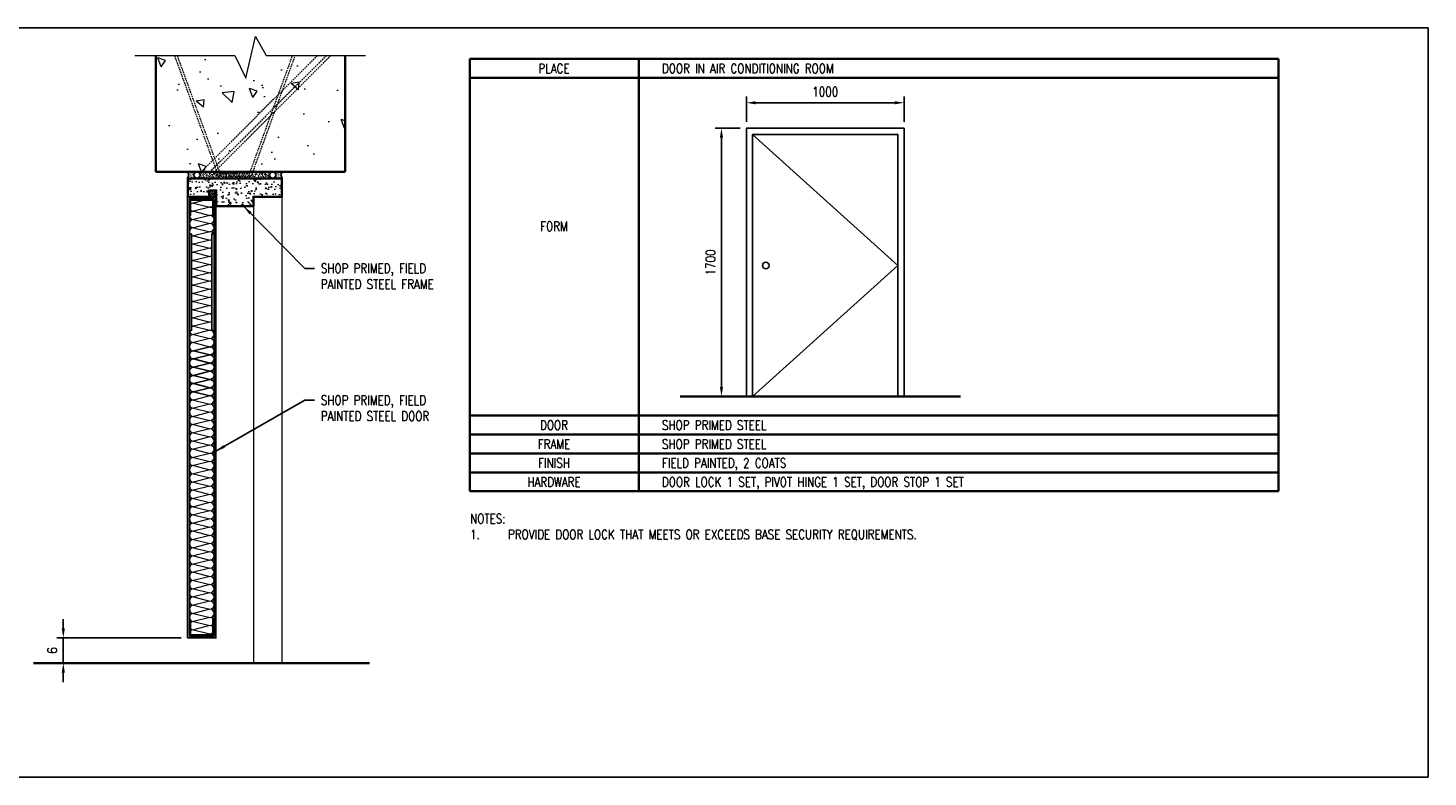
# Model space of a CAD drawing. Header units: millimetres. Extents: x 0 to 3848, y 0 to 2152.
# Tile 2 of 2: x 1630 to 3848, y 0 to 1187. Entities that reach past the tile are written whole.
import ezdxf

# ---------------------------------------------------------------- set-up
doc = ezdxf.new("R2010")
doc.units = ezdxf.units.MM
doc.linetypes.add('HIDDEN', pattern=[0.375, 0.25, -0.125])
for name, color, linetype, lineweight in [('S-SECT-DIMS', 1, 'Continuous', 25), ('S-SECT-MBND-THIN', 150, 'Continuous', 18), ('S-SECT-MISC', 3, 'Continuous', 25), ('S-SECT-PATT', 8, 'Continuous', 18), ('S-SECT-TEXT', 2, 'Continuous', 35), ('S-WALL-CONC', 2, 'Continuous', 35)]:
    doc.layers.add(name, color=color, linetype=linetype, lineweight=lineweight)
doc.styles.add('ROMANS', font='ROMANS.shx', dxfattribs={"width": 0.8})
doc.styles.get("Standard").update_dxf_attribs({"font": 'romans.shx', "width": 0.8, "height": 3})
doc.dimstyles.new('TBGA_5', dxfattribs={"dimscale": 5, "dimtxt": 3, "dimasz": 3, "dimexe": 2, "dimexo": 2, "dimgap": 2, "dimtad": 1, "dimtoh": 1, "dimdec": 3, "dimzin": 11, "dimdsep": 46, "dimtxsty": 'Standard', "dimcen": 0, "dimadec": 0, "dimazin": 3, "dimtfac": 0.85, "dimtdec": 3, "dimtmove": 0, "dimatfit": 3, "dimfxl": 1, "dimfrac": 1, "dimtolj": 1, "dimtzin": 15, "dimarcsym": 0})
pattern_1 = [(232.5, (20117.106, -28451.1103), (-1.92682377, 0.06299336), [0, -1.52, 0, -1.7, 0, -1.625]), (262.5, (20117.106, -28451.1103), (-2.82214607, -1.7697767), [0, -0.82, 0, -1.37, 0, -0.525]), (302.5, (20117.106, -28449.8803), (-0.00565905, -3.11414186), [0, -0.5, 0, -1.8, 0, -2.35]), (312.5, (20117.106, -28449.8803), (-0.87767556, -3.0061266), [0, -0.25, 0, -1.18, 0, -1.35])]

# ---------------------------------------------------------------- blocks, each defined once
blk = doc.blocks.new('*D48')
at = {"layer": 'Defpoints', "color": 0, "transparency": 16777216}
for p in [(1882.8, 220.3), (1686, 180.3), (1882.8, 180.3)]:
    blk.add_point(p, dxfattribs=at)
at = {"layer": 'S-SECT-DIMS', "color": 0, "lineweight": -2, "transparency": 16777216}
for p, q in [((1686, 235.3), (1686, 250.3)), ((1872.8, 220.3), (1676, 220.3)), ((1686, 220.3), (1686, 180.3)), ((1872.8, 180.3), (1676, 180.3)), ((1686, 165.3), (1686, 150.3))]:
    blk.add_line(p, q, dxfattribs=at)
at = {"layer": 'S-SECT-DIMS', "color": 0, "transparency": 16777216}
for points in [[(1683.5, 235.3), (1688.5, 235.3), (1686, 220.3)], [(1683.5, 165.3), (1688.5, 165.3), (1686, 180.3)]]:
    blk.add_solid(points, dxfattribs=at)
at = {"layer": 'S-SECT-DIMS', "color": 0, "transparency": 16777216, "insert": (1668.5, 200.3), "char_height": 15, "attachment_point": 5, "rotation": 90, "style": 'ROMANS'}
blk.add_mtext('\\A1;6', dxfattribs=at)
blk = doc.blocks.new('*D49')
at = {"layer": 'Defpoints', "color": 0, "transparency": 16777216}
for p in [(3018.1, 1068.2), (2768.1, 1027.8), (3018.1, 1027.8)]:
    blk.add_point(p, dxfattribs=at)
at = {"layer": 'S-SECT-DIMS', "color": 0, "lineweight": -2, "transparency": 16777216}
for p, q in [((2768.1, 1037.8), (2768.1, 1078.2)), ((2783.1, 1068.2), (3003.1, 1068.2)), ((3018.1, 1037.8), (3018.1, 1078.2))]:
    blk.add_line(p, q, dxfattribs=at)
at = {"layer": 'S-SECT-DIMS', "color": 0, "transparency": 16777216}
for points in [[(2783.1, 1070.7), (2783.1, 1065.7), (2768.1, 1068.2)], [(3003.1, 1070.7), (3003.1, 1065.7), (3018.1, 1068.2)]]:
    blk.add_solid(points, dxfattribs=at)
at = {"layer": 'S-SECT-DIMS', "color": 0, "transparency": 16777216, "insert": (2893.1, 1085.7), "char_height": 15, "attachment_point": 5, "style": 'ROMANS'}
blk.add_mtext('\\A1;1000', dxfattribs=at)
blk = doc.blocks.new('*D50')
at = {"layer": 'Defpoints', "color": 0, "transparency": 16777216}
for p in [(2768.1, 1027.8), (2728.7, 602.8), (2768.1, 602.8)]:
    blk.add_point(p, dxfattribs=at)
at = {"layer": 'S-SECT-DIMS', "color": 0, "lineweight": -2, "transparency": 16777216}
for p, q in [((2758.1, 1027.8), (2718.7, 1027.8)), ((2728.7, 1012.8), (2728.7, 617.8)), ((2758.1, 602.8), (2718.7, 602.8))]:
    blk.add_line(p, q, dxfattribs=at)
at = {"layer": 'S-SECT-DIMS', "color": 0, "transparency": 16777216}
for points in [[(2726.2, 1012.8), (2731.2, 1012.8), (2728.7, 1027.8)], [(2726.2, 617.8), (2731.2, 617.8), (2728.7, 602.8)]]:
    blk.add_solid(points, dxfattribs=at)
at = {"layer": 'S-SECT-DIMS', "color": 0, "transparency": 16777216, "insert": (2711.2, 815.3), "char_height": 15, "attachment_point": 5, "rotation": 90, "style": 'ROMANS'}
blk.add_mtext('\\A1;1700', dxfattribs=at)

msp = doc.modelspace()

# ---------------------------------------------------------------- hatches: boundary and pattern name
at = {"layer": 'S-SECT-PATT'}
h = msp.add_hatch(dxfattribs=at)
h.set_pattern_fill('AR-CONC', color=256, scale=20, angle=90, style=0)
h.set_pattern_definition([(140, (13043.17, 31906.97), (12.55043, 143.45204), [15, -165]), (85, (13043.17, 31906.97), (-150.4384, -27.75027), [12, -132]), (190.4514, (13044.22, 31918.93), (-137.8879, 115.7019), [12.74804, -140.2284]), (136.1842, (13003.17, 31906.97), (33.1038, 213.4482), [22.5, -247.5]), (186.6356, (13005.93, 31924.76), (-194.8236, 186.9325), [19.122, -210.3426]), (81.1842, (13003.17, 31906.97), (-194.8237, 186.9324), [18, -198]), (111, (13013.17, 31926.97), (80.52378, 119.3814), [15, -165]), (56, (13013.17, 31926.97), (-145.03, 48.66307), [12, -132]), (161.4514, (13019.88, 31936.92), (-64.5061, 168.0445), [12.74804, -140.2284]), (127.5, (13043.17, 31906.974), (-66.57877, 2.43197), [0, -130.4, 0, -134, 0, -132.5]), (97.5, (13043.17, 31906.974), (-78.88234, 52.6139), [0, -76.4, 0, -127.4, 0, -50.5]), (57.5, (13043.17, 31862.374), (4.51097, 106.76449), [0, -50, 0, -156, 0, -207]), (47.5, (13043.17, 31842.37), (-20.021, 116.63723), [0, -65, 0, -103.6, 0, -147])])
h.paths.add_polyline_path([(1975.0733, 1107.3848), (1957.8608, 1142.8808), (1832.7661, 1142.8808), (1832.7661, 958.7857), (2132.7661, 958.7857), (2132.7661, 1142.8808), (2007.4359, 1142.8808), (1990.4588, 1173.2053)])
h = msp.add_hatch(dxfattribs=at)
h.set_pattern_fill('AR-SAND', color=256, angle=90, style=0)
h.set_pattern_definition(pattern_1)
h.paths.add_polyline_path([(1882.7661, 948.7857, 0.274852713), (1882.7661, 958.7857), (1897.7661, 958.7857, 1), (1897.7661, 948.7857)])
h = msp.add_hatch(dxfattribs=at)
h.set_pattern_fill('AR-SAND', color=256, scale=2, angle=90, style=0)
h.set_pattern_definition([(232.5, (20117.106, -28451.1103), (-3.85364754, 0.12598672), [0, -3.04, 0, -3.4, 0, -3.25]), (262.5, (20117.106, -28451.1103), (-5.6442921, -3.5395534), [0, -1.64, 0, -2.74, 0, -1.05]), (302.5, (20117.106, -28448.6503), (-0.0113181, -6.22828372), [0, -1, 0, -3.6, 0, -4.7]), (312.5, (20117.106, -28448.6503), (-1.7553511, -6.0122532), [0, -0.5, 0, -2.36, 0, -2.7])])
h.paths.add_polyline_path([(1897.7661, 948.7857, 1), (1897.7661, 958.7857), (2017.7661, 958.7857, 1), (2017.7661, 948.7857)])
h = msp.add_hatch(dxfattribs=at)
h.set_pattern_fill('AR-SAND', color=256, angle=90, style=0)
h.set_pattern_definition(pattern_1)
h.paths.add_polyline_path([(2032.7661, 948.7857), (2017.7661, 948.7857, 1), (2017.7661, 958.7857), (2032.7661, 958.7857, 0.274852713)])
h = msp.add_hatch(dxfattribs=at)
h.set_pattern_fill('AR-CONC', color=256, scale=3, angle=90, style=0)
h.set_pattern_definition([(140, (13043.17, 31906.974), (1.882564, 21.5178055), [2.25, -24.75]), (85, (13043.17, 31906.974), (-22.565764, -4.16254), [1.8, -19.8]), (190.4514, (13043.327, 31908.767), (-20.683186, 17.355281), [1.912206, -21.034263]), (136.1842, (13037.17, 31906.974), (4.96557, 32.017231), [3.375, -37.125]), (186.6356, (13037.584, 31909.642), (-29.223536, 28.03988), [2.86831, -31.55139]), (81.1842, (13037.17, 31906.974), (-29.223558, 28.03986), [2.7, -29.7]), (111, (13038.67, 31909.974), (12.078567, 17.907212), [2.25, -24.75]), (56, (13038.67, 31909.974), (-21.754501, 7.29946), [1.8, -19.8]), (161.4514, (13039.676, 31911.466), (-9.675915, 25.206679), [1.912206, -21.034263]), (127.5, (13043.17, 31906.974), (-9.9868156, 0.3647957), [0, -19.56, 0, -20.1, 0, -19.875]), (97.5, (13043.17, 31906.974), (-11.8323514, 7.892086), [0, -11.46, 0, -19.11, 0, -7.575]), (57.5, (13043.17, 31900.284), (0.6766462, 16.014673), [0, -7.5, 0, -23.4, 0, -31.05]), (47.5, (13043.17, 31897.284), (-3.0031495, 17.495585), [0, -9.75, 0, -15.54, 0, -22.05])])
h.paths.add_polyline_path([(1883.7661, 947.7857), (1883.7661, 919.7857), (1916.7661, 919.7857), (1916.7661, 929.7857), (1928.7661, 929.7857), (1928.7661, 919.7857), (1928.7661, 904.7857), (1986.7661, 904.7857), (1986.7661, 919.7857), (2031.7661, 919.7857), (2031.7661, 947.7857)])
h = msp.add_hatch(dxfattribs=at)
h.set_pattern_fill('AR-SAND', color=256, scale=0.5, angle=90, style=0)
h.set_pattern_definition([(232.5, (20117.106, -28451.1103), (-0.963411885, 0.031496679), [0, -0.76, 0, -0.85, 0, -0.8125]), (262.5, (20117.106, -28451.1103), (-1.411073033, -0.884888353), [0, -0.41, 0, -0.685, 0, -0.2625]), (302.5, (20117.106, -28450.4953), (-0.002829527, -1.55707093), [0, -0.25, 0, -0.9, 0, -1.175]), (312.5, (20117.106, -28450.4953), (-0.43883778, -1.5030633), [0, -0.125, 0, -0.59, 0, -0.675])])
h.paths.add_polyline_path([(1927.7661, 928.7857), (1927.7661, 918.7857), (1917.7661, 918.7857), (1917.7661, 928.7857)])

# ---------------------------------------------------------------- linework, layer by layer
at = {"layer": 'Defpoints'}
msp.add_lwpolyline([(-0.0001, 0), (3847.9922, 0), (3847.9922, 1186.6686), (-0.0001, 1186.6686)], close=True, dxfattribs=at)
at = {"layer": 'S-SECT-DIMS'}
for p, q in [((2778.0886, 1017.8215), (3008.0886, 810.3215)), ((3008.0886, 810.3215), (2778.0886, 602.8215))]:
    msp.add_line(p, q, dxfattribs=at)
for points in [[(1892.2661, 675.2857, 1), (1892.2661, 662.2857, 1), (1892.2661, 649.2857, 1), (1892.2661, 636.2857)], [(1892.2661, 636.2857, 1), (1892.2661, 623.2857, 1), (1892.2661, 610.2857, 1), (1892.2661, 597.2857)]]:
    msp.add_lwpolyline(points, format="xyb", dxfattribs=at)
for points in [[(1918.2661, 681.7857), (1892.2661, 675.2857), (1918.2661, 668.7857), (1892.2661, 662.2857), (1918.2661, 655.7857), (1892.2661, 649.2857), (1918.2661, 642.7857, 1), (1918.2661, 655.7857, 1), (1918.2661, 668.7857, 1)], [(1918.2661, 642.7857), (1892.2661, 636.2857), (1918.2661, 629.7857), (1892.2661, 623.2857), (1918.2661, 616.7857), (1892.2661, 610.2857), (1918.2661, 603.7857, 1), (1918.2661, 616.7857, 1), (1918.2661, 629.7857, 1)]]:
    msp.add_lwpolyline(points, format="xyb", close=True, dxfattribs=at)
msp.add_circle((2798.9118, 810.3215), 5.1072, dxfattribs=at)
at = {"layer": 'S-SECT-MBND-THIN'}
msp.add_lwpolyline([(1799.4931, 1142.8808), (1957.8608, 1142.8808), (1975.0733, 1107.3848), (1990.4588, 1173.2053), (2007.4359, 1142.8808), (2164.6237, 1142.8808)], dxfattribs=at)
at = {"layer": 'S-SECT-MISC'}
for points in [[(2768.0886, 602.8215), (3018.0886, 602.8215), (3018.0886, 1027.8215), (2768.0886, 1027.8215)], [(1882.7661, 220.2857), (1882.7661, 918.7857), (1927.7661, 918.7857), (1927.7661, 220.2857)], [(1885.7661, 223.2857), (1924.7661, 223.2857), (1924.7661, 915.7857), (1885.7661, 915.7857)], [(1927.7661, 928.7857), (1927.7661, 918.7857), (1917.7661, 918.7857), (1917.7661, 928.7857)], [(1889.2661, 860.7705), (1889.2661, 707.4469), (1885.7661, 707.4469), (1885.7661, 860.7705)], [(1921.2661, 860.7705), (1921.2661, 707.4469), (1924.7661, 707.4469), (1924.7661, 860.7705)]]:
    msp.add_lwpolyline(points, close=True, dxfattribs=at)
for points in [[(3008.0886, 602.8215), (3008.0886, 1017.8215), (2778.0886, 1017.8215), (2778.0886, 602.8215)], [(1917.7661, 918.7857), (1882.7661, 918.7857), (1882.7661, 948.7857), (2032.7661, 948.7857)], [(1916.7661, 919.7857), (1883.7661, 919.7857), (1883.7661, 947.7857), (2031.7661, 947.7857), (2031.7661, 919.7857), (1986.7661, 919.7857), (1986.7661, 904.7857), (1928.7661, 904.7857), (1928.7661, 919.7857)], [(2032.7661, 948.7857), (2032.7661, 918.7857), (1987.7661, 918.7857), (1987.7661, 903.7857), (1927.7661, 903.7857), (1927.7661, 918.7857)], [(1924.7661, 889.7857), (1922.7661, 889.7857), (1922.7661, 913.7857), (1887.7661, 913.7857), (1887.7661, 889.7857), (1885.7661, 889.7857)], [(1916.7661, 918.7857), (1916.7661, 929.7857), (1928.7661, 929.7857), (1928.7661, 919.7857)], [(1924.7661, 249.2857), (1922.7661, 249.2857), (1922.7661, 225.2857), (1887.7661, 225.2857), (1887.7661, 249.2857), (1885.7661, 249.2857)]]:
    msp.add_lwpolyline(points, dxfattribs=at)
for centre in [(1897.7661, 953.7857), (2017.7661, 953.7857)]:
    msp.add_circle(centre, 5, dxfattribs=at)
for centre, start, end in [((1874.3574, 953.7857), 329.2631893, 30.7368107), ((2041.1747, 953.7857), 149.2631893, 210.7368107)]:
    msp.add_arc(centre, 9.7829, start, end, dxfattribs=at)
at = {"layer": 'S-SECT-PATT', "linetype": 'HIDDEN', "ltscale": 10}
for p, q in [((2088.3859, 1142.8808), (1904.2907, 958.7857)), ((2102.528, 1142.8808), (1918.4329, 958.7857)), ((2109.5991, 1142.8808), (1925.5039, 958.7857))]:
    msp.add_line(p, q, dxfattribs=at)
at = {"layer": 'S-SECT-PATT'}
for p, q in [((2032.7661, 180.2857), (2032.7661, 918.7857)), ((1987.7661, 180.2857), (1987.7661, 903.7857))]:
    msp.add_line(p, q, dxfattribs=at)
at = {"layer": 'S-SECT-PATT', "linetype": 'HIDDEN', "ltscale": 10}
for points in [[(1862.1212, 1142.8808), (1931.5557, 952.1111), (1983.9764, 952.1111), (2053.4109, 1142.8808)], [(1866.3779, 1142.8808), (1934.3565, 956.1111), (1981.1756, 956.1111), (2049.1542, 1142.8808)]]:
    msp.add_lwpolyline(points, dxfattribs=at)
at = {"layer": 'S-SECT-PATT'}
for points in [[(1910.2661, 913.7857), (1892.2661, 909.2857), (1918.2661, 902.7857), (1892.2661, 896.2857), (1918.2661, 889.7857), (1892.2661, 883.2857), (1918.2661, 876.7857, 1), (1918.2661, 889.7857, 0.193533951), (1922.7661, 891.5953)], [(1885.7661, 889.7857, 0.414213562), (1892.2661, 883.2857, 1), (1892.2661, 870.2857)], [(1892.2661, 909.2857, 0.193533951), (1887.7661, 907.4761, 0.193533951)], [(1887.7661, 898.0953, 0.193533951), (1892.2661, 896.2857, 0.193533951), (1887.7661, 894.4761, 0.193533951)], [(1922.7661, 900.9761, 0.193533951), (1918.2661, 902.7857, 0.193533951), (1922.7661, 904.5953, 0.193533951)], [(1892.2661, 870.2857, 0.563687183), (1886.5077, 860.7705, 0.563687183)], [(1923.753, 860.7705, 0.256662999), (1918.2661, 863.7857, 1), (1918.2661, 876.7857), (1892.2661, 870.2857), (1918.2661, 863.7857), (1892.2661, 857.2857), (1918.2661, 850.7857), (1892.2661, 844.2857), (1918.2661, 837.7857, 0.120510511), (1921.2661, 838.5194, 0.120510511)], [(1889.2661, 858.0194, 0.120510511), (1892.2661, 857.2857, 0.120510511), (1889.2661, 856.552)], [(1889.2661, 845.0194, 0.120510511), (1892.2661, 844.2857, 0.120510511), (1889.2661, 843.552, 0.120510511)], [(1921.2661, 850.052, 0.120510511), (1918.2661, 850.7857, 0.120510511), (1921.2661, 851.5194)], [(1889.2661, 832.0194, 0.120510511), (1892.2661, 831.2857)], [(1892.2661, 831.2857, 0.120510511), (1889.2661, 830.552, 0.120510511)], [(1921.2661, 837.052, 0.120510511), (1918.2661, 837.7857), (1892.2661, 831.2857), (1918.2661, 824.7857), (1892.2661, 818.2857), (1918.2661, 811.7857), (1892.2661, 805.2857), (1918.2661, 798.7857, 0.120510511), (1921.2661, 799.5194)], [(1921.2661, 824.052, 0.120510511), (1918.2661, 824.7857, 0.120510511), (1921.2661, 825.5194, 0.120510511)], [(1889.2661, 819.0194, 0.120510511), (1892.2661, 818.2857, 0.120510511), (1889.2661, 817.552, 0.120510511)], [(1889.2661, 806.0194, 0.120510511), (1892.2661, 805.2857, 0.120510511), (1889.2661, 804.552, 0.120510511)], [(1921.2661, 798.052, 0.120510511), (1918.2661, 798.7857), (1892.2661, 792.2857), (1918.2661, 785.7857), (1892.2661, 779.2857), (1918.2661, 772.7857), (1892.2661, 766.2857), (1918.2661, 759.7857, 0.120510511), (1921.2661, 760.5194, 0.120510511)], [(1921.2661, 811.052, 0.120510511), (1918.2661, 811.7857, 0.120510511), (1921.2661, 812.5194, 0.120510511)], [(1889.2661, 793.0194, 0.120510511), (1892.2661, 792.2857)], [(1892.2661, 792.2857, 0.120510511), (1889.2661, 791.552, 0.120510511)], [(1889.2661, 780.0194, 0.120510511), (1892.2661, 779.2857, 0.120510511), (1889.2661, 778.552, 0.120510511)], [(1921.2661, 785.052, 0.120510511), (1918.2661, 785.7857, 0.120510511), (1921.2661, 786.5194, 0.120510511)], [(1889.2661, 767.0194, 0.120510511), (1892.2661, 766.2857, 0.120510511), (1889.2661, 765.552, 0.120510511)], [(1921.2661, 759.052, 0.120510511), (1918.2661, 759.7857), (1892.2661, 753.2857), (1918.2661, 746.7857), (1892.2661, 740.2857), (1918.2661, 733.7857), (1892.2661, 727.2857), (1918.2661, 720.7857, 0.120510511), (1921.2661, 721.5194, 0.120510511)], [(1921.2661, 772.052, 0.120510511), (1918.2661, 772.7857, 0.120510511), (1921.2661, 773.5194, 0.120510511)], [(1889.2661, 754.0194, 0.120510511), (1892.2661, 753.2857)], [(1892.2661, 753.2857, 0.120510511), (1889.2661, 752.552, 0.120510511)], [(1889.2661, 741.0194, 0.120510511), (1892.2661, 740.2857, 0.120510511), (1889.2661, 739.552, 0.120510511)], [(1921.2661, 746.052, 0.120510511), (1918.2661, 746.7857, 0.120510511), (1921.2661, 747.5194, 0.120510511)], [(1921.2661, 733.052, 0.120510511), (1918.2661, 733.7857, 0.120510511), (1921.2661, 734.5194, 0.120510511)], [(1889.2661, 728.0194, 0.120510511), (1892.2661, 727.2857, 0.120510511), (1889.2661, 726.552, 0.120510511)], [(1889.2661, 715.0194, 0.120510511), (1892.2661, 714.2857)], [(1892.2661, 714.2857, 0.120510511), (1889.2661, 713.552, 0.120510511)], [(1921.2661, 720.052, 0.120510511), (1918.2661, 720.7857), (1892.2661, 714.2857), (1918.2661, 707.7857), (1892.2661, 701.2857), (1918.2661, 694.7857), (1892.2661, 688.2857), (1918.2661, 681.7857, 1), (1918.2661, 694.7857, 1), (1918.2661, 707.7857, 0.120510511), (1921.2661, 708.5194)], [(1885.7661, 707.7857, 0.414213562), (1892.2661, 701.2857, 1), (1892.2661, 688.2857, 1), (1892.2661, 675.2857)], [(1892.2661, 597.2857, 1), (1892.2661, 584.2857, 1), (1892.2661, 571.2857, 1), (1892.2661, 558.2857)], [(1892.2661, 558.2857, 1), (1892.2661, 545.2857, 1), (1892.2661, 532.2857, 1), (1892.2661, 519.2857)], [(1892.2661, 519.2857, 1), (1892.2661, 506.2857, 1), (1892.2661, 493.2857, 1), (1892.2661, 480.2857)], [(1892.2661, 480.2857, 1), (1892.2661, 467.2857, 1), (1892.2661, 454.2857, 1), (1892.2661, 441.2857)], [(1892.2661, 441.2857, 1), (1892.2661, 428.2857, 1), (1892.2661, 415.2857, 1), (1892.2661, 402.2857)], [(1892.2661, 402.2857, 1), (1892.2661, 389.2857, 1), (1892.2661, 376.2857, 1), (1892.2661, 363.2857)], [(1892.2661, 363.2857, 1), (1892.2661, 350.2857, 1), (1892.2661, 337.2857, 1), (1892.2661, 324.2857)], [(1892.2661, 324.2857, 1), (1892.2661, 311.2857, 1), (1892.2661, 298.2857, 1), (1892.2661, 285.2857)], [(1892.2661, 285.2857, 1), (1892.2661, 272.2857, 1), (1892.2661, 259.2857, 1), (1892.2661, 246.2857)], [(1892.2661, 246.2857, 1), (1892.2661, 233.2857, 1), (1892.2661, 220.2857, 0.414213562)], [(1924.7661, 220.2857, 0.414213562), (1918.2661, 226.7857, 1), (1918.2661, 239.7857, 1), (1918.2661, 252.7857), (1892.2661, 246.2857), (1918.2661, 239.7857), (1892.2661, 233.2857), (1918.2661, 226.7857), (1892.2661, 220.2857)]]:
    msp.add_lwpolyline(points, format="xyb", dxfattribs=at)
for points in [[(1918.2661, 603.7857), (1892.2661, 597.2857), (1918.2661, 590.7857), (1892.2661, 584.2857), (1918.2661, 577.7857), (1892.2661, 571.2857), (1918.2661, 564.7857, 1), (1918.2661, 577.7857, 1), (1918.2661, 590.7857, 1)], [(1918.2661, 564.7857), (1892.2661, 558.2857), (1918.2661, 551.7857), (1892.2661, 545.2857), (1918.2661, 538.7857), (1892.2661, 532.2857), (1918.2661, 525.7857, 1), (1918.2661, 538.7857, 1), (1918.2661, 551.7857, 1)], [(1918.2661, 525.7857), (1892.2661, 519.2857), (1918.2661, 512.7857), (1892.2661, 506.2857), (1918.2661, 499.7857), (1892.2661, 493.2857), (1918.2661, 486.7857, 1), (1918.2661, 499.7857, 1), (1918.2661, 512.7857, 1)], [(1918.2661, 486.7857), (1892.2661, 480.2857), (1918.2661, 473.7857), (1892.2661, 467.2857), (1918.2661, 460.7857), (1892.2661, 454.2857), (1918.2661, 447.7857, 1), (1918.2661, 460.7857, 1), (1918.2661, 473.7857, 1)], [(1918.2661, 447.7857), (1892.2661, 441.2857), (1918.2661, 434.7857), (1892.2661, 428.2857), (1918.2661, 421.7857), (1892.2661, 415.2857), (1918.2661, 408.7857, 1), (1918.2661, 421.7857, 1), (1918.2661, 434.7857, 1)], [(1918.2661, 408.7857), (1892.2661, 402.2857), (1918.2661, 395.7857), (1892.2661, 389.2857), (1918.2661, 382.7857), (1892.2661, 376.2857), (1918.2661, 369.7857, 1), (1918.2661, 382.7857, 1), (1918.2661, 395.7857, 1)], [(1918.2661, 369.7857), (1892.2661, 363.2857), (1918.2661, 356.7857), (1892.2661, 350.2857), (1918.2661, 343.7857), (1892.2661, 337.2857), (1918.2661, 330.7857, 1), (1918.2661, 343.7857, 1), (1918.2661, 356.7857, 1)], [(1918.2661, 330.7857), (1892.2661, 324.2857), (1918.2661, 317.7857), (1892.2661, 311.2857), (1918.2661, 304.7857), (1892.2661, 298.2857), (1918.2661, 291.7857, 1), (1918.2661, 304.7857, 1), (1918.2661, 317.7857, 1)], [(1918.2661, 291.7857), (1892.2661, 285.2857), (1918.2661, 278.7857), (1892.2661, 272.2857), (1918.2661, 265.7857), (1892.2661, 259.2857), (1918.2661, 252.7857, 1), (1918.2661, 265.7857, 1), (1918.2661, 278.7857, 1)]]:
    msp.add_lwpolyline(points, format="xyb", close=True, dxfattribs=at)
at = {"layer": 'S-SECT-TEXT'}
for p, q in [((2329.9604, 1137.7422), (2329.9604, 452.6772)), ((2329.9604, 1137.7422), (3610.9103, 1137.7422)), ((2597.8331, 1137.7422), (2597.8331, 452.6772)), ((3610.9103, 1137.7422), (3610.9103, 452.6772)), ((2329.9604, 1107.7422), (3610.9103, 1107.7422)), ((2329.9604, 572.6772), (3610.9103, 572.6772)), ((2329.9604, 542.6772), (3610.9103, 542.6772)), ((2329.9604, 512.6772), (3610.9103, 512.6772)), ((2329.9604, 482.6772), (3610.9103, 482.6772)), ((2329.9604, 452.6772), (3610.9103, 452.6772))]:
    msp.add_line(p, q, dxfattribs=at)
at = {"layer": 'S-WALL-CONC'}
for p, q in [((1832.7661, 958.7857), (1832.7661, 1142.8808)), ((2132.7661, 958.7857), (2132.7661, 1142.8808)), ((2132.7661, 958.7857), (1832.7661, 958.7857)), ((2663.4277, 602.8215), (3107.374, 602.8215)), ((1639.0191, 180.2857), (2170.9916, 180.2857))]:
    msp.add_line(p, q, dxfattribs=at)

# ---------------------------------------------------------------- texts
at = {"layer": 'S-SECT-DIMS', "char_height": 15, "width": 208.805407, "attachment_point": 1}
for s, insert in [('SHOP PRIMED, FIELD PAINTED STEEL FRAME', (2093.942, 813.3215)), ('SHOP PRIMED, FIELD PAINTED STEEL DOOR', (2093.942, 604.3585))]:
    msp.add_mtext(s, dxfattribs=dict(at, insert=insert))
at = {"layer": 'S-SECT-TEXT', "char_height": 15}
for s, insert, attachment_point in [('PLACE', (2463.3819, 1122.5143), 5), ('DOOR IN AIR CONDITIONING ROOM', (2634.4002, 1130.0143), 1), ('FORM', (2463.3819, 872.5), 5), ('DOOR', (2463.3819, 557.4492), 5), ('SHOP PRIMED STEEL', (2634.4002, 564.9492), 1), ('FRAME', (2463.3819, 527.4492), 5), ('SHOP PRIMED STEEL', (2634.4002, 534.9492), 1), ('FINISH', (2463.3819, 497.4492), 5), ('FIELD PAINTED, 2 COATS', (2634.4002, 504.9492), 1), ('HARDWARE', (2463.3819, 467.4492), 5), ('DOOR LOCK 1 SET, PIVOT HINGE 1 SET, DOOR STOP 1 SET', (2634.4002, 474.9492), 1)]:
    msp.add_mtext(s, dxfattribs=dict(at, insert=insert, attachment_point=attachment_point))
at = {"layer": 'S-SECT-TEXT', "insert": (2330.4295, 416.8331), "char_height": 15, "width": 1041.348108, "attachment_point": 1}
msp.add_mtext('NOTES:\\P\\pxi-4,l4;1.^IPROVIDE DOOR LOCK THAT MEETS OR EXCEEDS BASE SECURITY REQUIREMENTS.', dxfattribs=at)

# ---------------------------------------------------------------- dimensions: what is measured, and where the dimension line sits
at = {"layer": 'S-SECT-DIMS'}
dim = msp.add_linear_dim(base=(3018.0886, 1068.2497), p1=(2768.0886, 1027.8215), p2=(3018.0886, 1027.8215), text='1000', dimstyle='TBGA_5', override={"dimtxsty": 'ROMANS'}, dxfattribs=at)
dim.commit()
dim.dimension.update_dxf_attribs({"geometry": '*D49', "text_midpoint": (2893.0886, 1085.7497)})
dim = msp.add_linear_dim(base=(2728.6835, 602.8215), p1=(2768.0886, 1027.8215), p2=(2768.0886, 602.8215), angle=90, text='1700', dimstyle='TBGA_5', override={"dimtxsty": 'ROMANS'}, dxfattribs=at)
dim.commit()
dim.dimension.update_dxf_attribs({"geometry": '*D50', "text_midpoint": (2711.1835, 815.3215)})
dim = msp.add_linear_dim(base=(1686.0306, 180.2857), p1=(1882.7661, 220.2857), p2=(1882.7661, 180.2857), angle=90, text='6', dimstyle='TBGA_5', override={"dimtxsty": 'ROMANS'}, dxfattribs=at)
dim.commit()
dim.dimension.update_dxf_attribs({"geometry": '*D48', "text_midpoint": (1686.0306, 200.2857), "dimtype": 160})

# ---------------------------------------------------------------- leaders
for points in [[(1972.0068, 903.7857), (2068.4577, 805.8215), (2083.942, 805.8215)], [(1927.7661, 516.2857), (2068.4577, 596.8585), (2083.942, 596.8585)]]:
    msp.add_leader(points, dimstyle='TBGA_5', override={"dimgap": 2, "dimtad": 0}, dxfattribs=at)

doc.saveas('drawing.dxf')
